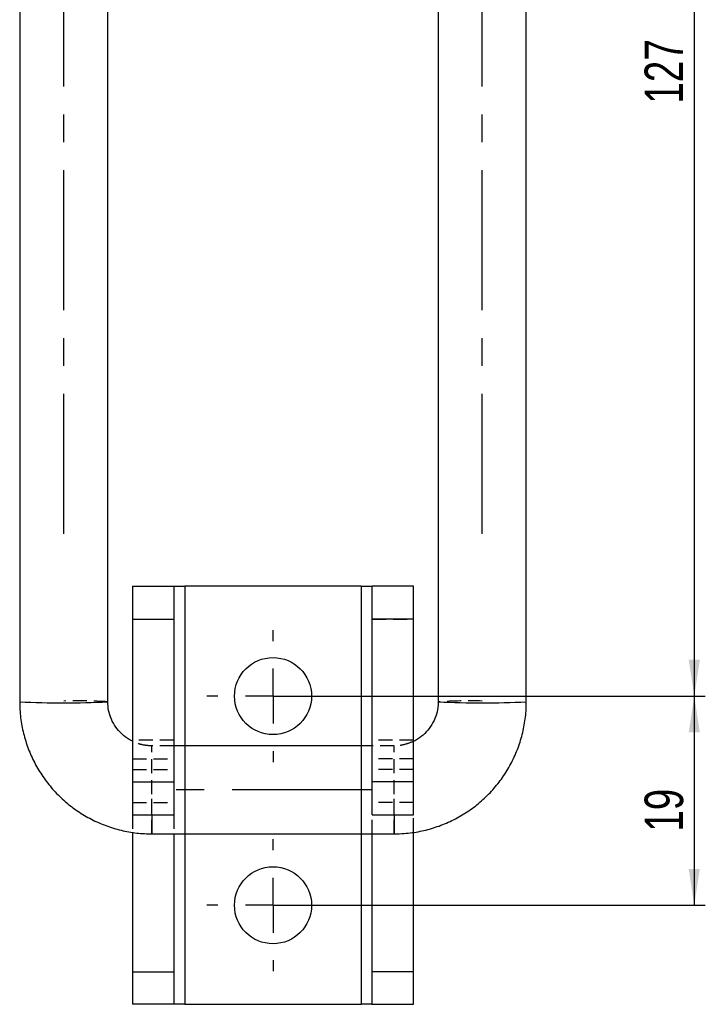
# Model space of a CAD drawing. Extents: x 33 to 413, y 8 to 289.
# Tile 9 of 23: x 266 to 328, y 108 to 198. Entities that reach past the tile are written whole.
import ezdxf

# ---------------------------------------------------------------- set-up
doc = ezdxf.new("R2010")
doc.units = 0
doc.linetypes.add('CENTERX2', pattern=[20.32, 12.7, -2.54, 2.54, -2.54])
doc.linetypes.add('HIDDEN', pattern=[1.905, 1.27, -0.635])
doc.layers.get('0').update_dxf_attribs({"linetype": 'CONTINUOUS'})
doc.styles.add('SLDTEXTSTYLE0', font='TXT', dxfattribs={"width": 0.75})
doc.dimstyles.new('SLDDIMSTYLE2', dxfattribs={"dimtxt": 3.5, "dimasz": 3.302, "dimexe": 0, "dimexo": 0.0625, "dimgap": 0.875, "dimtad": 1, "dimdec": 0, "dimrnd": 1e-09, "dimzin": 12, "dimtxsty": 'SLDTEXTSTYLE0', "dimsah": 1, "dimcen": 0.09, "dimazin": 3, "dimtfac": 1, "dimtdec": 0, "dimtofl": 0, "dimtmove": 0, "dimatfit": 3, "dimtolj": 1, "dimtzin": 12})
doc.dimstyles.new('SLDDIMSTYLE4', dxfattribs={"dimtxt": 3.5, "dimasz": 3.302, "dimexe": 0, "dimexo": 0.0625, "dimgap": 0.875, "dimtad": 1, "dimdec": 3, "dimrnd": 1e-09, "dimzin": 12, "dimtxsty": 'SLDTEXTSTYLE0', "dimsah": 1, "dimcen": 0.09, "dimazin": 3, "dimtfac": 1, "dimtdec": 3, "dimtofl": 0, "dimtmove": 0, "dimatfit": 3, "dimtolj": 1, "dimtzin": 12})

# ---------------------------------------------------------------- blocks, each defined once
blk = doc.blocks.new('_D_13')
at = {"color": 7, "linetype": 'CONTINUOUS'}
for p, q in [((309.589, 263.248), (328.039, 263.248)), ((327.039, 263.248), (327.039, 136.283)), ((289.789, 136.283), (328.039, 136.283))]:
    blk.add_line(p, q, dxfattribs=at)
for points in [[(327.039, 263.248), (326.531, 259.946), (327.547, 259.946)], [(327.039, 136.283), (327.547, 139.585), (326.531, 139.585)]]:
    blk.add_solid(points, dxfattribs=at)
at = {"color": 7, "linetype": 'CONTINUOUS', "insert": (322.528, 190.106, 32.154), "char_height": 3.5, "attachment_point": 1, "rotation": 90, "style": 'SLDTEXTSTYLE0'}
blk.add_mtext('127', dxfattribs=at)
blk = doc.blocks.new('_D_14')
at = {"color": 7, "linetype": 'CONTINUOUS'}
for p, q in [((289.789, 136.283), (328.039, 136.283)), ((327.039, 136.283), (327.039, 117.283)), ((289.789, 117.283), (328.039, 117.283))]:
    blk.add_line(p, q, dxfattribs=at)
for points in [[(327.039, 136.283), (326.531, 132.981), (327.547, 132.981)], [(327.039, 117.283), (327.547, 120.585), (326.531, 120.585)]]:
    blk.add_solid(points, dxfattribs=at)
at = {"color": 7, "linetype": 'CONTINUOUS', "insert": (322.528, 123.966, 32.154), "char_height": 3.5, "attachment_point": 1, "rotation": 90, "style": 'SLDTEXTSTYLE0'}
blk.add_mtext('19', dxfattribs=at)
blk = doc.blocks.new('SW_CENTERMARKSYMBOL_14')
at = {"color": 0, "linetype": 'CONTINUOUS'}
for p, q in [((0, 5), (0, 6)), ((0, 0), (0, 2.5)), ((-5, 0), (-6, 0)), ((0, 0), (-2.5, 0)), ((0, 0), (0, -2.5)), ((0, 0), (2.5, 0)), ((5, 0), (6, 0)), ((0, -5), (0, -6))]:
    blk.add_line(p, q, dxfattribs=at)
blk = doc.blocks.new('SW_CENTERMARKSYMBOL_15')
at = {"color": 0, "linetype": 'CONTINUOUS'}
for p, q in [((0, 5), (0, 6)), ((0, 0), (0, 2.5)), ((-5, 0), (-6, 0)), ((0, 0), (-2.5, 0)), ((0, 0), (0, -2.5)), ((0, 0), (2.5, 0)), ((5, 0), (6, 0)), ((0, -5), (0, -6))]:
    blk.add_line(p, q, dxfattribs=at)

msp = doc.modelspace()

# ---------------------------------------------------------------- linework, layer by layer
at = {"color": 179, "linetype": 'CENTERX2'}
for p, q in [((269.7893, 151.0352), (269.7893, 270.0352)), ((307.7893, 151.0352), (307.7893, 270.0352)), ((297.7893, 127.7686), (279.7893, 127.7686))]:
    msp.add_line(p, q, dxfattribs=at)
at = {"color": 7, "linetype": 'CONTINUOUS'}
for p, q in [((265.7893, 248.7346), (265.7893, 135.7674)), ((273.7893, 135.7674), (273.7893, 248.7346)), ((303.7893, 248.7346), (303.7893, 135.7674)), ((311.7893, 135.7674), (311.7893, 248.7346)), ((276.0393, 146.2834), (276.0393, 143.2834)), ((276.0393, 146.2834), (279.7893, 146.2834)), ((279.7893, 146.2834), (279.7893, 143.2834)), ((279.7893, 146.2834), (280.7893, 146.2834)), ((296.7893, 146.2834), (280.7893, 146.2834)), ((296.7893, 146.2834), (297.7893, 146.2834)), ((301.5393, 146.2834), (297.7893, 146.2834)), ((297.7893, 143.2834), (297.7893, 146.2834)), ((301.5393, 143.2834), (301.5393, 146.2834)), ((276.0393, 143.2834), (279.7893, 143.2834)), ((276.0393, 143.2834), (276.0393, 128.4834)), ((279.7893, 143.2834), (279.7893, 128.4834)), ((301.5393, 143.2834), (297.7893, 143.2834)), ((297.7893, 128.4834), (297.7893, 143.2834)), ((301.5393, 128.4834), (301.5393, 143.2834)), ((297.7893, 131.7686), (279.7893, 131.7686)), ((276.0393, 128.4834), (279.7893, 128.4834)), ((276.0393, 128.4834), (276.0393, 125.4834)), ((279.7893, 128.4834), (279.7893, 125.4834)), ((301.5393, 128.4834), (297.7893, 128.4834)), ((297.7893, 125.4834), (297.7893, 128.4834)), ((301.5393, 125.4834), (301.5393, 128.4834)), ((276.0393, 125.4834), (279.7893, 125.4834)), ((297.7893, 125.4834), (301.5393, 125.4834)), ((276.0393, 123.9127), (276.0393, 111.2244)), ((277.7893, 123.7686), (299.7893, 123.7686)), ((279.7893, 123.7686), (279.7893, 111.2244)), ((297.7893, 111.2244), (297.7893, 123.7686)), ((301.5393, 111.2244), (301.5393, 123.9181)), ((276.0393, 111.2244), (279.7893, 111.2244)), ((276.0393, 111.2244), (276.0393, 108.3017)), ((279.7893, 111.2244), (279.7893, 108.3017)), ((301.5393, 111.2244), (297.7893, 111.2244)), ((297.7893, 108.3017), (297.7893, 111.2244)), ((301.5393, 108.3017), (301.5393, 111.2244)), ((279.7893, 108.3017), (276.0393, 108.3017)), ((276.1084, 108.2834), (276.0393, 108.3017)), ((279.8038, 108.2834), (276.1084, 108.2834)), ((279.8038, 108.2834), (279.7893, 108.3017)), ((280.7893, 108.2834), (279.8038, 108.2834)), ((280.7893, 108.2834), (296.7893, 108.2834)), ((297.7747, 108.2834), (296.7893, 108.2834)), ((297.7893, 108.3017), (297.7747, 108.2834)), ((297.7747, 108.2834), (301.4702, 108.2834)), ((297.7893, 108.3017), (301.5393, 108.3017)), ((301.5393, 108.3017), (301.4702, 108.2834))]:
    msp.add_line(p, q, dxfattribs=at)
at = {"color": 8, "linetype": 'CONTINUOUS'}
for p, q in [((280.7893, 146.2834), (280.7893, 131.7686)), ((296.7893, 146.2834), (296.7893, 131.7686)), ((277.7893, 125.4834), (277.7893, 123.7686)), ((299.7893, 125.4834), (299.7893, 123.7686)), ((280.7893, 123.7686), (280.7893, 108.2834)), ((296.7893, 123.7686), (296.7893, 108.2834))]:
    msp.add_line(p, q, dxfattribs=at)
at = {"color": 7, "linetype": 'HIDDEN'}
for p, q in [((280.7893, 146.2834), (280.7893, 108.2834)), ((296.7893, 146.2834), (296.7893, 108.2834)), ((276.0393, 143.2834), (279.7893, 143.2834)), ((297.7893, 143.2834), (301.5393, 143.2834)), ((279.7893, 132.2686), (276.0393, 132.2686)), ((279.7893, 131.7686), (277.7893, 131.7686)), ((277.7893, 125.4834), (277.7893, 131.768)), ((280.7893, 131.7686), (280.7893, 123.7686)), ((296.7893, 131.7686), (296.7893, 123.7686)), ((301.5393, 132.2686), (297.7893, 132.2686)), ((299.7893, 131.7686), (297.7893, 131.7686)), ((299.7893, 125.4834), (299.7893, 131.768)), ((276.0393, 130.5813), (279.7893, 130.5813)), ((301.5393, 130.5813), (297.7893, 130.5813)), ((276.0393, 129.6217), (279.7893, 129.6217)), ((301.5393, 129.6217), (297.7893, 129.6217)), ((277.7893, 123.7686), (277.7893, 127.8384)), ((299.7893, 123.7686), (299.7893, 127.8384)), ((276.0393, 126.6083), (279.7893, 126.6083)), ((301.5393, 126.6083), (297.7893, 126.6083)), ((276.0393, 125.4834), (276.0393, 123.9127)), ((279.7893, 125.4834), (279.7893, 123.7686)), ((297.7893, 123.7686), (297.7893, 125.4834)), ((301.5393, 123.9181), (301.5393, 125.4834))]:
    msp.add_line(p, q, dxfattribs=at)
at = {"color": 7, "linetype": 'CONTINUOUS'}
for centre in [(288.7893, 136.2834), (288.7893, 117.2834)]:
    msp.add_circle(centre, 3.5, dxfattribs=at)
at = {"color": 8, "linetype": 'CONTINUOUS'}
for centre, radius, start, end in [((269.7893, 219.4293), 83.7575, 267.262688, 272.737312), ((307.7893, 221.5841), 85.9099, 267.33132, 272.66868)]:
    msp.add_arc(centre, radius, start, end, dxfattribs=at)
at = {"color": 7, "linetype": 'HIDDEN'}
for centre, start, end in [((270.9368, 86.9578), 86.655381, 91.344857), ((306.6418, 86.9578), 88.655143, 93.344619)]:
    msp.add_arc(centre, 48.8929, start, end, dxfattribs=at)
at = {"color": 7, "linetype": 'CONTINUOUS'}
for points, knots in [([(265.7893, 135.7674), (265.7963, 135.4594), (265.8144, 134.6724), (265.9945, 133.4149), (266.3584, 132.0214), (266.889, 130.6814), (267.5754, 129.4144), (268.4086, 128.2386), (269.3764, 127.1709), (270.465, 126.2266), (271.6587, 125.4192), (272.9404, 124.7604), (274.2917, 124.2591), (275.6932, 123.9252), (276.8679, 123.7841), (277.5682, 123.7723), (277.7893, 123.7686)], [0, 0, 0, 0, 0.049036, 0.1253237, 0.2016385, 0.2779533, 0.354268, 0.430583, 0.5068984, 0.5832141, 0.6595306, 0.7358474, 0.8121648, 0.8884826, 0.9648009, 1, 1, 1, 1]), ([(276.0393, 132.186), (275.992, 132.2045), (275.6869, 132.3243), (275.1969, 132.6963), (274.6122, 133.287), (274.17, 133.9986), (273.8883, 134.769), (273.7955, 135.3722), (273.7903, 135.7009), (273.7893, 135.7674)], [0, 0, 0, 0, 0.034152, 0.2202657, 0.4063948, 0.5925386, 0.7787008, 0.9552507, 1, 1, 1, 1]), ([(299.7893, 123.7686), (300.0972, 123.7757), (300.8844, 123.7937), (302.1419, 123.9738), (303.5356, 124.3376), (304.8758, 124.8682), (306.143, 125.5546), (307.3189, 126.3877), (308.3867, 127.3554), (309.3312, 128.4439), (310.1387, 129.6376), (310.7974, 130.9192), (311.2988, 132.2704), (311.6327, 133.6717), (311.7738, 134.8463), (311.7856, 135.5464), (311.7893, 135.7674)], [0, 0, 0, 0, 0.0490329, 0.1253248, 0.2016435, 0.2779625, 0.354281, 0.4305993, 0.5069172, 0.5832345, 0.6595514, 0.7358681, 0.812184, 0.8884996, 0.9648147, 1, 1, 1, 1]), ([(303.7893, 135.7674), (303.7868, 135.6648), (303.7779, 135.286), (303.655, 134.6359), (303.3394, 133.8641), (302.8711, 133.1684), (302.2627, 132.6041), (301.8037, 132.2689), (301.5415, 132.1732), (301.5393, 132.1724)], [0, 0, 0, 0, 0.0689727, 0.2546475, 0.440605, 0.6265536, 0.8124859, 0.9984015, 1, 1, 1, 1])]:
    msp.add_open_spline(points, degree=3, knots=knots, dxfattribs=at)
at = {"color": 7, "linetype": 'HIDDEN'}
for points, knots in [([(277.7893, 131.7686), (277.6867, 131.7712), (277.3081, 131.7809), (276.7034, 131.8835), (276.2454, 132.0921), (276.0393, 132.186)], [0, 0, 0, 0, 0.1697473, 0.626492, 1, 1, 1, 1]), ([(301.5393, 132.1724), (301.2852, 132.0668), (300.7882, 131.8602), (300.1841, 131.7751), (299.8556, 131.7697), (299.7893, 131.7686)], [0, 0, 0, 0, 0.45493171, 0.89001162, 1, 1, 1, 1])]:
    msp.add_open_spline(points, degree=3, knots=knots, dxfattribs=at)

# ---------------------------------------------------------------- block references
at = {"color": 7, "linetype": 'CONTINUOUS'}
for name, p in [('SW_CENTERMARKSYMBOL_14', (288.7893, 136.2834)), ('SW_CENTERMARKSYMBOL_15', (288.7893, 117.2834))]:
    msp.add_blockref(name, p, dxfattribs=at)

# ---------------------------------------------------------------- dimensions: what is measured, and where the dimension line sits
for base, p1, p2, dimstyle, picture, middle in [((327.0393, 136.2834), (308.5894, 263.248), (288.7893, 136.2834), 'SLDDIMSTYLE2', '_D_13', (327.0393, 195.4071)), ((327.0393, 117.2834), (288.7893, 136.2834), (288.7893, 117.2834), 'SLDDIMSTYLE4', '_D_14', (327.0393, 127.9738))]:
    dim = msp.add_linear_dim(base=base, p1=p1, p2=p2, angle=90, dimstyle=dimstyle, dxfattribs=at)
    dim.commit()
    dim.dimension.update_dxf_attribs({"geometry": picture, "text_midpoint": middle, "dimtype": 160})

doc.saveas('drawing.dxf')
